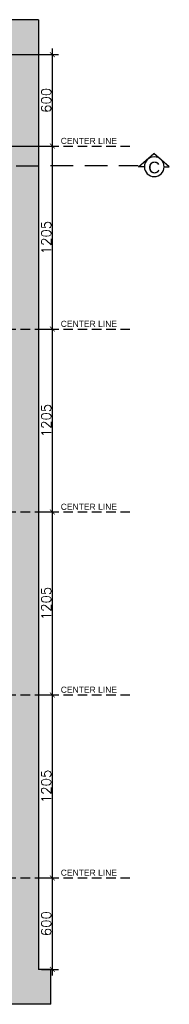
# Model space of a CAD drawing. Header units: millimetres. Extents: x -115474967 to 444143, y -74377 to 241828222.
# Tile 141 of 256: x -121709 to -120727, y 241766 to 248246. Entities that reach past the tile are written whole.
import ezdxf

# ---------------------------------------------------------------- set-up
doc = ezdxf.new("R2010")
doc.units = ezdxf.units.MM
doc.header["$MEASUREMENT"] = 0
doc.linetypes.add('$0$DASHED2', pattern=[0.375, 0.25, -0.125])
doc.linetypes.add('2DASHED', pattern=[0.75, 0.5, -0.25])
for name, color, linetype in [('00-2 Walls Exist', 7, 'Continuous'), ('CEIL-PLAN', 7, 'Continuous'), ('CEIL-SECT', 2, 'Continuous'), ('DIMS-20', 9, 'Continuous'), ('DIMS-50', 9, 'Continuous'), ('EB Retained', 9, 'Continuous'), ('TEXT-20', 2, 'Continuous'), ('TEXT-REFN', 5, 'Continuous')]:
    doc.layers.add(name, color=color, linetype=linetype)
doc.styles.add('DIMS', font='simplex.shx')
doc.styles.add('TEXT-20', font='arial.ttf', dxfattribs={"height": 40})
doc.dimstyles.new('DIM-20', dxfattribs={"dimscale": 4, "dimtxt": 10, "dimasz": 8, "dimexe": 10, "dimexo": 5, "dimgap": 4, "dimtad": 1, "dimdec": 0, "dimrnd": 5, "dimdsep": 46, "dimtxsty": 'DIMS', "dimblk": 'ARCHTICK', "dimcen": 25, "dimdle": 10, "dimclrd": 9, "dimclre": 9, "dimclrt": 4, "dimadec": 0, "dimazin": 0, "dimtfac": 1, "dimtdec": 0, "dimtmove": 2, "dimatfit": 2, "dimfxl": 1, "dimtolj": 1, "dimtzin": 0, "dimarcsym": 0})

# ---------------------------------------------------------------- blocks, each defined once
blk = doc.blocks.new('_ArchTick')
at = {"color": 0, "linetype": 'ByBlock', "const_width": 0.15}
blk.add_lwpolyline([(-0.5, -0.5), (0.5, 0.5)], dxfattribs=at)
blk = doc.blocks.new('*D560')
at = {"layer": 'Defpoints', "color": 0, "transparency": 16777216}
for p in [(-121815.3, 248016.4), (-121815.3, 247414.4), (-121495, 247414.4)]:
    blk.add_point(p, dxfattribs=at)
at = {"layer": 'DIMS-20', "color": 9, "lineweight": -2, "transparency": 16777216}
for p, q in [((-121495, 248056.4), (-121495, 247374.4)), ((-121795.3, 248016.4), (-121455, 248016.4)), ((-121795.3, 247414.4), (-121455, 247414.4))]:
    blk.add_line(p, q, dxfattribs=at)
at = {"layer": 'DIMS-20', "color": 9, "lineweight": -2, "transparency": 16777216, "xscale": 32, "yscale": 32, "zscale": 32}
for p, rotation in [((-121495, 248016.4), 90), ((-121495, 247414.4), 270)]:
    blk.add_blockref('_ArchTick', p, dxfattribs=dict(at, rotation=rotation))
at = {"layer": 'DIMS-20', "color": 4, "transparency": 16777216, "insert": (-121535, 247715.4), "char_height": 64, "attachment_point": 5, "rotation": 90, "style": 'DIMS'}
blk.add_mtext('\\A1;600', dxfattribs=at)
blk = doc.blocks.new('*D561')
at = {"layer": 'Defpoints', "color": 0, "transparency": 16777216}
for p in [(-121815.3, 247414.4), (-121585.3, 246210.4), (-121495, 246210.4)]:
    blk.add_point(p, dxfattribs=at)
at = {"layer": 'DIMS-20', "color": 9, "lineweight": -2, "transparency": 16777216}
for p, q in [((-121795.3, 247414.4), (-121455, 247414.4)), ((-121495, 247454.4), (-121495, 246170.4)), ((-121565.3, 246210.4), (-121455, 246210.4))]:
    blk.add_line(p, q, dxfattribs=at)
at = {"layer": 'DIMS-20', "color": 9, "lineweight": -2, "transparency": 16777216, "xscale": 32, "yscale": 32, "zscale": 32}
for p, rotation in [((-121495, 247414.4), 90), ((-121495, 246210.4), 270)]:
    blk.add_blockref('_ArchTick', p, dxfattribs=dict(at, rotation=rotation))
at = {"layer": 'DIMS-20', "color": 4, "transparency": 16777216, "insert": (-121535, 246812.4), "char_height": 64, "attachment_point": 5, "rotation": 90, "style": 'DIMS'}
blk.add_mtext('\\A1;1205', dxfattribs=at)
blk = doc.blocks.new('*D562')
at = {"layer": 'Defpoints', "color": 0, "transparency": 16777216}
for p in [(-121585.3, 246210.4), (-121585.3, 245006.4), (-121495, 245006.4)]:
    blk.add_point(p, dxfattribs=at)
at = {"layer": 'DIMS-20', "color": 9, "lineweight": -2, "transparency": 16777216}
for p, q in [((-121495, 246250.4), (-121495, 244966.4)), ((-121565.3, 246210.4), (-121455, 246210.4)), ((-121565.3, 245006.4), (-121455, 245006.4))]:
    blk.add_line(p, q, dxfattribs=at)
at = {"layer": 'DIMS-20', "color": 9, "lineweight": -2, "transparency": 16777216, "xscale": 32, "yscale": 32, "zscale": 32}
for p, rotation in [((-121495, 246210.4), 90), ((-121495, 245006.4), 270)]:
    blk.add_blockref('_ArchTick', p, dxfattribs=dict(at, rotation=rotation))
at = {"layer": 'DIMS-20', "color": 4, "transparency": 16777216, "insert": (-121535, 245608.4), "char_height": 64, "attachment_point": 5, "rotation": 90, "style": 'DIMS'}
blk.add_mtext('\\A1;1205', dxfattribs=at)
blk = doc.blocks.new('*D563')
at = {"layer": 'Defpoints', "color": 0, "transparency": 16777216}
for p in [(-121585.3, 245006.4), (-121585.3, 243802.4), (-121495, 243802.4)]:
    blk.add_point(p, dxfattribs=at)
at = {"layer": 'DIMS-20', "color": 9, "lineweight": -2, "transparency": 16777216}
for p, q in [((-121495, 245046.4), (-121495, 243762.4)), ((-121565.3, 245006.4), (-121455, 245006.4)), ((-121565.3, 243802.4), (-121455, 243802.4))]:
    blk.add_line(p, q, dxfattribs=at)
at = {"layer": 'DIMS-20', "color": 9, "lineweight": -2, "transparency": 16777216, "xscale": 32, "yscale": 32, "zscale": 32}
for p, rotation in [((-121495, 245006.4), 90), ((-121495, 243802.4), 270)]:
    blk.add_blockref('_ArchTick', p, dxfattribs=dict(at, rotation=rotation))
at = {"layer": 'DIMS-20', "color": 4, "transparency": 16777216, "insert": (-121535, 244404.4), "char_height": 64, "attachment_point": 5, "rotation": 90, "style": 'DIMS'}
blk.add_mtext('\\A1;1205', dxfattribs=at)
blk = doc.blocks.new('*D564')
at = {"layer": 'Defpoints', "color": 0, "transparency": 16777216}
for p in [(-121585.3, 243802.4), (-121585.3, 242598.4), (-121495, 242598.4)]:
    blk.add_point(p, dxfattribs=at)
at = {"layer": 'DIMS-20', "color": 9, "lineweight": -2, "transparency": 16777216}
for p, q in [((-121565.3, 243802.4), (-121455, 243802.4)), ((-121495, 243842.4), (-121495, 242558.4)), ((-121565.3, 242598.4), (-121455, 242598.4))]:
    blk.add_line(p, q, dxfattribs=at)
at = {"layer": 'DIMS-20', "color": 9, "lineweight": -2, "transparency": 16777216, "xscale": 32, "yscale": 32, "zscale": 32}
for p, rotation in [((-121495, 243802.4), 90), ((-121495, 242598.4), 270)]:
    blk.add_blockref('_ArchTick', p, dxfattribs=dict(at, rotation=rotation))
at = {"layer": 'DIMS-20', "color": 4, "transparency": 16777216, "insert": (-121535, 243200.4), "char_height": 64, "attachment_point": 5, "rotation": 90, "style": 'DIMS'}
blk.add_mtext('\\A1;1205', dxfattribs=at)
blk = doc.blocks.new('*D565')
at = {"layer": 'Defpoints', "color": 0, "transparency": 16777216}
for p in [(-121585.3, 242598.4), (-121585.3, 241996.4), (-121495, 241996.4)]:
    blk.add_point(p, dxfattribs=at)
at = {"layer": 'DIMS-20', "color": 9, "lineweight": -2, "transparency": 16777216}
for p, q in [((-121495, 242638.4), (-121495, 241956.4)), ((-121565.3, 242598.4), (-121455, 242598.4)), ((-121565.3, 241996.4), (-121455, 241996.4))]:
    blk.add_line(p, q, dxfattribs=at)
at = {"layer": 'DIMS-20', "color": 9, "lineweight": -2, "transparency": 16777216, "xscale": 32, "yscale": 32, "zscale": 32}
for p, rotation in [((-121495, 242598.4), 90), ((-121495, 241996.4), 270)]:
    blk.add_blockref('_ArchTick', p, dxfattribs=dict(at, rotation=rotation))
at = {"layer": 'DIMS-20', "color": 4, "transparency": 16777216, "insert": (-121535, 242297.4), "char_height": 64, "attachment_point": 5, "rotation": 90, "style": 'DIMS'}
blk.add_mtext('\\A1;600', dxfattribs=at)
blk = doc.blocks.new('A$C69671385')
at = {"layer": 'DIMS-50', "color": 3}
for p, q in [((0, 169), (262, 397)), ((524, 169), (262, 397)), ((88, 169), (0, 169)), ((426, 169), (524, 169))]:
    blk.add_line(p, q, dxfattribs=at)
at = {"layer": 'TEXT-REFN'}
blk.add_circle((257, 169), 169, dxfattribs=at)

msp = doc.modelspace()

# ---------------------------------------------------------------- hatches: boundary and pattern name
at = {"layer": 'EB Retained', "lineweight": 0, "true_color": 0xbababa}
h = msp.add_hatch(color=9, dxfattribs=at)
h.dxf.hatch_style = 1
h.paths.add_polyline_path([(-121815.33567, 241996.3909), (-122415.33567, 241996.3909), (-122415.33567, 241766.3909), (-121505.33567, 241766.3909), (-121505.33567, 241869.8909), (-121505.33567, 241996.3909), (-121585.33567, 241996.3909), (-121585.33567, 248246.3909), (-122415.33567, 248246.3909), (-122415.33567, 248016.3909), (-121815.33567, 248016.3909)])

# ---------------------------------------------------------------- linework, layer by layer
for p, q in [((-121585.33567, 248246.3909), (-122415.33567, 248246.3909)), ((-121505.33567, 241996.3909), (-121585.33567, 241996.3909)), ((-121505.33567, 241766.3909), (-121505.33567, 241996.3909)), ((-121505.33567, 241766.3909), (-122415.33567, 241766.3909))]:
    msp.add_line(p, q)
at = {"layer": '00-2 Walls Exist'}
msp.add_line((-121585.33567, 248246.3909), (-121585.33567, 241996.3909), dxfattribs=at)
at = {"layer": 'CEIL-PLAN', "color": 6, "linetype": '2DASHED', "ltscale": 300}
msp.add_lwpolyline([(-126457.46063, 247278.76423), (-120930.17894, 247286.57736)], dxfattribs=at)
at = {"layer": 'CEIL-SECT', "color": 7, "linetype": '$0$DASHED2', "ltscale": 250}
for p, q in [((-123015.61196, 247414.3909), (-120985.61193, 247414.3909)), ((-123015.61196, 246210.3909), (-120985.61193, 246210.3909)), ((-123015.61196, 245006.3909), (-120985.61193, 245006.3909)), ((-123015.61196, 243802.3909), (-120985.61193, 243802.3909)), ((-123015.61196, 242598.3909), (-120985.61193, 242598.3909))]:
    msp.add_line(p, q, dxfattribs=at)

# ---------------------------------------------------------------- block references
at = {"layer": 'DIMS-50', "color": 3, "xscale": -0.3839999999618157, "yscale": 0.3839999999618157, "zscale": 0.3839999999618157, "rotation": 359.9999999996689}
msp.add_blockref('A$C69671385', (-120726.71775, 247213.98286), dxfattribs=at)

# ---------------------------------------------------------------- texts
at = {"layer": 'TEXT-20', "color": 7, "linetype": 'Continuous', "char_height": 40, "width": 379.185661, "attachment_point": 1, "style": 'TEXT-20'}
for insert in [(-121439.62691, 247468.73833, -1009.99979), (-121439.62691, 246264.73833, -1009.99979), (-121439.62691, 245060.73833, -1009.99979), (-121439.62691, 243856.73833, -1009.99979), (-121439.62691, 242652.73833, -1009.99979)]:
    msp.add_mtext('CENTER LINE', dxfattribs=dict(at, insert=insert))
at = {"layer": 'TEXT-REFN', "color": 2, "linetype": 'Continuous', "style": 'TEXT-20'}
msp.add_text('C', height=76.8, dxfattribs=at).set_placement((-120864.86184, 247235.16599))

# ---------------------------------------------------------------- dimensions: what is measured, and where the dimension line sits
at = {"layer": 'DIMS-20'}
for base, p1, p2, picture, middle in [((-121494.99329, 247414.3909), (-121815.33567, 248016.3909), (-121815.33567, 247414.3909), '*D560', (-121534.99329, 247715.3909)), ((-121494.99329, 246210.3909), (-121815.33567, 247414.3909), (-121585.33567, 246210.3909), '*D561', (-121534.99329, 246812.3909)), ((-121494.99329, 245006.3909), (-121585.33567, 246210.3909), (-121585.33567, 245006.3909), '*D562', (-121534.99329, 245608.3909)), ((-121494.99329, 243802.3909), (-121585.33567, 245006.3909), (-121585.33567, 243802.3909), '*D563', (-121534.99329, 244404.3909)), ((-121494.99329, 242598.3909), (-121585.33567, 243802.3909), (-121585.33567, 242598.3909), '*D564', (-121534.99329, 243200.3909)), ((-121494.99329, 241996.3909), (-121585.33567, 242598.3909), (-121585.33567, 241996.3909), '*D565', (-121534.99329, 242297.3909))]:
    dim = msp.add_linear_dim(base=base, p1=p1, p2=p2, angle=270, dimstyle='DIM-20', override={"dimtxt": 16, "dimgap": 2}, dxfattribs=at)
    dim.commit()
    dim.dimension.update_dxf_attribs({"geometry": picture, "text_midpoint": middle})

doc.saveas('drawing.dxf')
